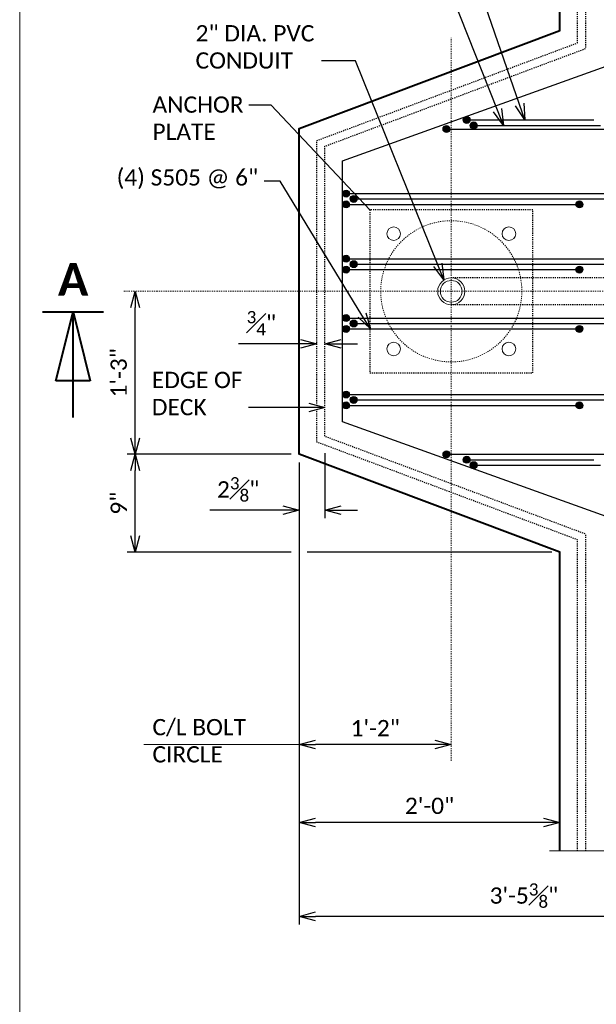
# Model space of a CAD drawing. Extents: x -1659 to 205, y -2368 to -1849.
# Tile 4 of 20: x -1415 to -1362, y -2252 to -2162. Entities that reach past the tile are written whole.
import ezdxf
from ezdxf import colors
from ezdxf.entities.mleader import LeaderData, LeaderLine
from ezdxf.enums import TextEntityAlignment as Align
from ezdxf.math import Vec2, Vec3

# ---------------------------------------------------------------- set-up
doc = ezdxf.new("R2010")
doc.units = 0
doc.header["$MEASUREMENT"] = 0
doc.linetypes.add('Wisdot2', pattern=[0.125, 0.0625, -0.0625])
doc.linetypes.add('Wisdot4', pattern=[0.28125, 0.125, -0.0625, 0.03125, -0.0625])
for name, color, linetype, lineweight in [('B_ANNO', 7, 'Continuous', 18), ('B_ANNO_BREAK', 7, 'Continuous', 18), ('B_ANNO_DIM', 7, 'Continuous', 18), ('B_ANNO_TEXT', 7, 'Continuous', 18), ('B_CNTR', 1, 'Wisdot4', 18), ('B_CONC_PPT', 12, 'Continuous', 40), ('B_DETAIL', 7, 'Continuous', 18), ('B_DETAIL_HIDDEN', 7, 'Wisdot2', 25), ('B_REBAR', 5, 'Continuous', 25), ('B_STEEL', 92, 'Continuous', 18)]:
    doc.layers.add(name, color=color, linetype=linetype, lineweight=lineweight)
doc.layers.add('B_ANNO_NOPLOT', color=47, linetype='Continuous', lineweight=18, plot=False)
doc.styles.add('Annotative', font='calibri.ttf', dxfattribs={"height": 0.0625})
doc.styles.get("Standard").update_dxf_attribs({"font": 'calibri.ttf'})
doc.styles.add('Title', font='calibrib.ttf', dxfattribs={"height": 0.125})
doc.dimstyles.new('Annotative', dxfattribs={"dimscale": 0, "dimtxt": 0.0625, "dimasz": 0.0625, "dimexe": 0.03125, "dimexo": 0.03125, "dimgap": 0.03125, "dimtad": 1, "dimdec": 3, "dimzin": 3, "dimdsep": 46, "dimlunit": 4, "dimtxsty": 'Standard', "dimblk": 'OPEN30', "dimcen": 0.03125, "dimaunit": 1, "dimadec": 0, "dimazin": 3, "dimtfac": 0.75, "dimtdec": 3, "dimtofl": 0, "dimtmove": 0, "dimatfit": 3, "dimldrblk": 'OPEN30', "dimfxl": 1, "dimtfill": 1, "dimfrac": 1, "dimtolj": 1, "dimtzin": 0, "dimarcsym": 0})

# ---------------------------------------------------------------- blocks, each defined once
blk = doc.blocks.new('INS_SS32ELEC_BASE')
at = {"layer": 'B_ANNO_NOPLOT', "flags": 128}
blk.add_lwpolyline([(0, 0), (0, 252), (323.9277, 252), (323.9277, 238.8552), (378, 238.8552), (378, 40.4996), (316.5708, 40.4996), (316.5708, 0)], close=True, dxfattribs=at)
at = {"layer": 'B_ANNO_DIM', "style": 'Annotative'}
for tag, p in [('BAR1', (199.7292, 233.4659)), ('BAR2', (201.4129, 169.8219)), ('BAR3', (224.5166, 169.873))]:
    blk.add_attdef(tag, p, '', height=1.5, dxfattribs=at)
blk = doc.blocks.new('*U32')
at = {"layer": 'B_ANNO', "lineweight": 40}
for p, q in [((-1.404, -1.5), (1.404, -1.5)), ((-0.79125, -4.665), (0, -1.5)), ((0, -6.353), (0, -1.5)), ((0, -1.5), (0.79125, -4.665)), ((0.79125, -4.665), (-0.79125, -4.665))]:
    blk.add_line(p, q, dxfattribs=at)
at = {"style": 'Title'}
blk.add_attdef('A', text='', height=1.5, dxfattribs=at).set_placement((0, 0), align=Align.MIDDLE_CENTER)
blk = doc.blocks.new('rebar - plan at light standard')
at = {"layer": 'B_REBAR'}
h = blk.add_hatch(color=256, dxfattribs=at)
edge = h.paths.add_edge_path()
edge.add_arc((1.424, 15.777), 0.318, 0, 360)
h = blk.add_hatch(color=256, dxfattribs=at)
edge = h.paths.add_edge_path()
edge.add_arc((2.059, 15.277), 0.318, 0, 360)
h = blk.add_hatch(color=256, dxfattribs=at)
edge = h.paths.add_edge_path()
edge.add_arc((-0.443, 14.933), 0.318, 0, 360)
h = blk.add_hatch(color=256, dxfattribs=at)
edge = h.paths.add_edge_path()
edge.add_arc((-9.682, 9), 0.318, 0, 360)
h = blk.add_hatch(color=256, dxfattribs=at)
edge = h.paths.add_edge_path()
edge.add_arc((-9.682, 8), 0.318, 0, 360)
h = blk.add_hatch(color=256, dxfattribs=at)
edge = h.paths.add_edge_path()
edge.add_arc((-8.984, 8.5), 0.318, 0, 360)
h = blk.add_hatch(color=256, dxfattribs=at)
edge = h.paths.add_edge_path()
edge.add_arc((11.798, 8), 0.318, 0, 360)
h = blk.add_hatch(color=256, dxfattribs=at)
edge = h.paths.add_edge_path()
edge.add_arc((-9.682, 3), 0.318, 0, 360)
h = blk.add_hatch(color=256, dxfattribs=at)
edge = h.paths.add_edge_path()
edge.add_arc((-8.984, 2.5), 0.318, 0, 360)
h = blk.add_hatch(color=256, dxfattribs=at)
edge = h.paths.add_edge_path()
edge.add_arc((-9.682, 2), 0.318, 0, 360)
h = blk.add_hatch(color=256, dxfattribs=at)
edge = h.paths.add_edge_path()
edge.add_arc((11.798, 2), 0.318, 0, 360)
h = blk.add_hatch(color=256, dxfattribs=at)
edge = h.paths.add_edge_path()
edge.add_arc((-9.682, -2.456), 0.318, 0, 360)
h = blk.add_hatch(color=256, dxfattribs=at)
edge = h.paths.add_edge_path()
edge.add_arc((-8.984, -2.962), 0.318, 0, 360)
h = blk.add_hatch(color=256, dxfattribs=at)
edge = h.paths.add_edge_path()
edge.add_arc((-9.682, -3.463), 0.318, 0, 360)
h = blk.add_hatch(color=256, dxfattribs=at)
edge = h.paths.add_edge_path()
edge.add_arc((11.798, -3.463), 0.318, 0, 360)
h = blk.add_hatch(color=256, dxfattribs=at)
edge = h.paths.add_edge_path()
edge.add_arc((-9.682, -9.5), 0.318, 0, 360)
h = blk.add_hatch(color=256, dxfattribs=at)
edge = h.paths.add_edge_path()
edge.add_arc((-8.984, -10), 0.318, 0, 360)
h = blk.add_hatch(color=256, dxfattribs=at)
edge = h.paths.add_edge_path()
edge.add_arc((-9.682, -10.501), 0.318, 0, 360)
h = blk.add_hatch(color=256, dxfattribs=at)
edge = h.paths.add_edge_path()
edge.add_arc((11.798, -10.501), 0.318, 0, 360)
h = blk.add_hatch(color=256, dxfattribs=at)
edge = h.paths.add_edge_path()
edge.add_arc((-0.443, -15), 0.318, 0, 360)
h = blk.add_hatch(color=256, dxfattribs=at)
edge = h.paths.add_edge_path()
edge.add_arc((1.424, -15.5), 0.318, 0, 360)
h = blk.add_hatch(color=256, dxfattribs=at)
edge = h.paths.add_edge_path()
edge.add_arc((2.059, -16), 0.318, 0, 360)
for p, q in [((1.107, 15.777), (13.107, 15.777)), ((-0.761, 14.933), (58.076, 14.933)), ((1.742, 15.277), (13.742, 15.277)), ((-10, 9), (58.076, 9)), ((-9.302, 8.5), (33.5, 8.5)), ((-10, 8), (12.115, 8)), ((-10, 3), (58.076, 3)), ((-10, 2), (12.115, 2)), ((-9.302, 2.5), (33.5, 2.5)), ((-10, -2.456), (58.076, -2.465)), ((-10, -3.463), (12.115, -3.463)), ((-9.302, -2.962), (33.5, -2.962)), ((-10, -9.5), (58.076, -9.5)), ((-10, -10.501), (12.115, -10.501)), ((-9.302, -10), (33.5, -10)), ((-0.761, -15), (58.076, -15)), ((1.107, -15.5), (13.107, -15.5)), ((1.742, -16), (13.742, -16))]:
    blk.add_line(p, q, dxfattribs=at)
at = {"layer": 'B_REBAR', "flags": 128}
blk.add_lwpolyline([(15.01, -45), (15.01, -21), (-10, -12), (-10, 12), (15.01, 21), (15.01, 45)], dxfattribs=at)
at = {"layer": 'B_REBAR'}
for centre in [(1.424, 15.777), (2.059, 15.277), (-0.443, 14.933), (-9.682, 9), (-9.682, 8), (-8.984, 8.5), (11.798, 8), (-9.682, 3), (-8.984, 2.5), (-9.682, 2), (11.798, 2), (-9.682, -2.456), (-8.984, -2.962), (-9.682, -3.463), (11.798, -3.463), (-9.682, -9.5), (-8.984, -10), (-9.682, -10.501), (11.798, -10.501), (-0.443, -15), (1.424, -15.5), (2.059, -16)]:
    blk.add_circle(centre, 0.318, dxfattribs=at)
blk = doc.blocks.new('_Open30')
at = {"color": 0, "linetype": 'ByBlock', "lineweight": -2}
for p, q in [((-1, 0.268), (0, 0)), ((0, 0), (-1, -0.268)), ((0, 0), (-1, 0))]:
    blk.add_line(p, q, dxfattribs=at)
blk = doc.blocks.new('*D537')
at = {"layer": 'B_ANNO_DIM', "color": 0, "lineweight": -2, "transparency": 16777216}
for p, q in [((10.637, 167.548), (10.637, 179.548)), ((24.975, 166.048), (9.887, 166.048))]:
    blk.add_line(p, q, dxfattribs=at)
at = {"layer": 'Defpoints', "color": 0, "transparency": 16777216}
for p in [(10.637, 181.048), (10.637, 181.048), (25.725, 166.048)]:
    blk.add_point(p, dxfattribs=at)
at = {"layer": 'B_ANNO_DIM', "color": 0, "lineweight": -2, "transparency": 16777216, "xscale": 1.5, "yscale": 1.5, "zscale": 1.5}
for p, rotation in [((10.637, 181.048), 90), ((10.637, 166.048), 270)]:
    blk.add_blockref('_Open30', p, dxfattribs=dict(at, rotation=rotation))
at = {"layer": 'B_ANNO_DIM', "color": 0, "transparency": 16777216, "insert": (9.118, 173.548), "char_height": 1.5, "attachment_point": 5, "rotation": 90, "bg_fill": 3, "box_fill_scale": 1.25, "bg_fill_color": 256, "bg_fill_true_color": 13158600, "bg_fill_transparency": 0}
blk.add_mtext('\\A1;1\'-3"', dxfattribs=at)
blk = doc.blocks.new('*D523')
at = {"layer": 'B_ANNO_DIM', "color": 0, "lineweight": -2, "transparency": 16777216}
for p, q in [((10.637, 158.548), (10.637, 164.548)), ((24.975, 157.048), (9.887, 157.048)), ((48.975, 157.048), (26.475, 157.048))]:
    blk.add_line(p, q, dxfattribs=at)
at = {"layer": 'Defpoints', "color": 0, "transparency": 16777216}
for p in [(10.637, 166.048), (10.637, 166.048), (49.725, 157.048)]:
    blk.add_point(p, dxfattribs=at)
at = {"layer": 'B_ANNO_DIM', "color": 0, "lineweight": -2, "transparency": 16777216, "xscale": 1.5, "yscale": 1.5, "zscale": 1.5}
for p, rotation in [((10.637, 166.048), 90), ((10.637, 157.048), 270)]:
    blk.add_blockref('_Open30', p, dxfattribs=dict(at, rotation=rotation))
at = {"layer": 'B_ANNO_DIM', "color": 0, "transparency": 16777216, "insert": (9.118, 161.548), "char_height": 1.5, "attachment_point": 5, "rotation": 90, "bg_fill": 3, "box_fill_scale": 1.25, "bg_fill_color": 256, "bg_fill_true_color": 13158600, "bg_fill_transparency": 0}
blk.add_mtext('\\A1;9"', dxfattribs=at)
blk = doc.blocks.new('*D551')
at = {"layer": 'B_ANNO_DIM', "color": 0, "lineweight": -2, "transparency": 16777216}
for p, q in [((25.85, 176.218), (20.137, 176.218)), ((29.6, 176.218), (31.1, 176.218))]:
    blk.add_line(p, q, dxfattribs=at)
at = {"layer": 'Defpoints', "color": 0, "transparency": 16777216}
for p in [(27.35, 176.218), (27.35, 176.218), (28.1, 176.218)]:
    blk.add_point(p, dxfattribs=at)
at = {"layer": 'B_ANNO_DIM', "color": 0, "lineweight": -2, "transparency": 16777216, "xscale": 1.5, "yscale": 1.5, "zscale": 1.5}
blk.add_blockref('_Open30', (27.35, 176.218), dxfattribs=at)
at = {"layer": 'B_ANNO_DIM', "color": 0, "lineweight": -2, "transparency": 16777216, "xscale": 1.5, "yscale": 1.5, "zscale": 1.5, "rotation": 180}
blk.add_blockref('_Open30', (28.1, 176.218), dxfattribs=at)
at = {"layer": 'B_ANNO_DIM', "color": 0, "transparency": 16777216, "insert": (22.244, 178.11), "char_height": 1.5, "attachment_point": 5, "bg_fill": 3, "box_fill_scale": 1.25, "bg_fill_color": 256, "bg_fill_true_color": 13158600, "bg_fill_transparency": 0}
blk.add_mtext('\\A1;{\\H0.75x;\\S3#4;}"', dxfattribs=at)
blk = doc.blocks.new('*D557')
at = {"layer": 'B_ANNO_DIM', "color": 0, "lineweight": -2, "transparency": 16777216}
for p, q in [((25.725, 165.298), (25.725, 122.771)), ((67.1, 128.798), (67.1, 122.771)), ((65.6, 123.521), (27.225, 123.521))]:
    blk.add_line(p, q, dxfattribs=at)
at = {"layer": 'Defpoints', "color": 0, "transparency": 16777216}
for p in [(25.725, 166.048), (67.1, 129.548), (25.725, 123.521)]:
    blk.add_point(p, dxfattribs=at)
at = {"layer": 'B_ANNO_DIM', "color": 0, "lineweight": -2, "transparency": 16777216, "xscale": 1.5, "yscale": 1.5, "zscale": 1.5, "rotation": 180}
blk.add_blockref('_Open30', (25.725, 123.521), dxfattribs=at)
at = {"layer": 'B_ANNO_DIM', "color": 0, "lineweight": -2, "transparency": 16777216, "xscale": 1.5, "yscale": 1.5, "zscale": 1.5}
blk.add_blockref('_Open30', (67.1, 123.521), dxfattribs=at)
at = {"layer": 'B_ANNO_DIM', "color": 0, "transparency": 16777216, "insert": (46.412, 125.434), "char_height": 1.5, "attachment_point": 5, "bg_fill": 3, "box_fill_scale": 1.25, "bg_fill_color": 256, "bg_fill_true_color": 13158600, "bg_fill_transparency": 0}
blk.add_mtext('\\A1;3\'-5{\\H0.75x;\\S3#8;}"', dxfattribs=at)
blk = doc.blocks.new('*D539')
at = {"layer": 'B_ANNO_DIM', "color": 0, "lineweight": -2, "transparency": 16777216}
blk.add_line((48.225, 132.166), (27.225, 132.166), dxfattribs=at)
at = {"layer": 'Defpoints', "color": 0, "transparency": 16777216}
for p in [(25.725, 132.166), (25.725, 132.166), (49.725, 132.166)]:
    blk.add_point(p, dxfattribs=at)
at = {"layer": 'B_ANNO_DIM', "color": 0, "lineweight": -2, "transparency": 16777216, "xscale": 1.5, "yscale": 1.5, "zscale": 1.5, "rotation": 180}
blk.add_blockref('_Open30', (25.725, 132.166), dxfattribs=at)
at = {"layer": 'B_ANNO_DIM', "color": 0, "lineweight": -2, "transparency": 16777216, "xscale": 1.5, "yscale": 1.5, "zscale": 1.5}
blk.add_blockref('_Open30', (49.725, 132.166), dxfattribs=at)
at = {"layer": 'B_ANNO_DIM', "color": 0, "transparency": 16777216, "insert": (37.725, 133.684), "char_height": 1.5, "attachment_point": 5, "bg_fill": 3, "box_fill_scale": 1.25, "bg_fill_color": 256, "bg_fill_true_color": 13158600, "bg_fill_transparency": 0}
blk.add_mtext('\\A1;2\'-0"', dxfattribs=at)
blk = doc.blocks.new('*D538')
at = {"layer": 'B_ANNO_DIM', "color": 0, "lineweight": -2, "transparency": 16777216}
blk.add_line((38.225, 139.338), (27.225, 139.338), dxfattribs=at)
at = {"layer": 'Defpoints', "color": 0, "transparency": 16777216}
for p in [(25.725, 139.338), (25.725, 139.338), (39.725, 139.338)]:
    blk.add_point(p, dxfattribs=at)
at = {"layer": 'B_ANNO_DIM', "color": 0, "lineweight": -2, "transparency": 16777216, "xscale": 1.5, "yscale": 1.5, "zscale": 1.5, "rotation": 180}
blk.add_blockref('_Open30', (25.725, 139.338), dxfattribs=at)
at = {"layer": 'B_ANNO_DIM', "color": 0, "lineweight": -2, "transparency": 16777216, "xscale": 1.5, "yscale": 1.5, "zscale": 1.5}
blk.add_blockref('_Open30', (39.725, 139.338), dxfattribs=at)
at = {"layer": 'B_ANNO_DIM', "color": 0, "transparency": 16777216, "insert": (32.725, 140.845), "char_height": 1.5, "attachment_point": 5, "bg_fill": 3, "box_fill_scale": 1.25, "bg_fill_color": 256, "bg_fill_true_color": 13158600, "bg_fill_transparency": 0}
blk.add_mtext('\\A1;1\'-2"', dxfattribs=at)
blk = doc.blocks.new('*D534')
at = {"layer": 'B_ANNO_DIM', "color": 0, "lineweight": -2, "transparency": 16777216}
for p, q in [((28.1, 166.143), (28.1, 160.165)), ((24.225, 160.915), (17.497, 160.915)), ((29.6, 160.915), (31.1, 160.915))]:
    blk.add_line(p, q, dxfattribs=at)
at = {"layer": 'Defpoints', "color": 0, "transparency": 16777216}
for p in [(28.1, 166.893), (25.725, 160.915), (25.725, 160.915)]:
    blk.add_point(p, dxfattribs=at)
at = {"layer": 'B_ANNO_DIM', "color": 0, "lineweight": -2, "transparency": 16777216, "xscale": 1.5, "yscale": 1.5, "zscale": 1.5}
blk.add_blockref('_Open30', (25.725, 160.915), dxfattribs=at)
at = {"layer": 'B_ANNO_DIM', "color": 0, "lineweight": -2, "transparency": 16777216, "xscale": 1.5, "yscale": 1.5, "zscale": 1.5, "rotation": 180}
blk.add_blockref('_Open30', (28.1, 160.915), dxfattribs=at)
at = {"layer": 'B_ANNO_DIM', "color": 0, "transparency": 16777216, "insert": (20.111, 162.818), "char_height": 1.5, "attachment_point": 5, "bg_fill": 3, "box_fill_scale": 1.25, "bg_fill_color": 256, "bg_fill_true_color": 13158600, "bg_fill_transparency": 0}
blk.add_mtext('\\A1;2{\\H0.75x;\\S3#8;}"', dxfattribs=at)
blk = doc.blocks.new('15 bolt dia. - plan')
at = {"layer": 'B_CNTR', "ltscale": 0.5}
blk.add_circle((0, 0), 6.5, dxfattribs=at)
at = {"layer": 'B_DETAIL_HIDDEN', "flags": 128}
blk.add_lwpolyline([(-7.5, -7.5), (7.5, -7.5), (7.5, 7.5), (-7.5, 7.5), (-7.5, -7.5)], dxfattribs=at)
at = {"layer": 'B_STEEL'}
for centre in [(-5.303, 5.303), (5.304, 5.303), (-5.303, -5.304), (5.304, -5.304)]:
    blk.add_circle(centre, 0.625, dxfattribs=at)
blk = doc.blocks.new('*U421')
at = {"layer": 'B_ANNO_NOPLOT', "flags": 128}
blk.add_lwpolyline([(0, 0), (0, 252), (323.9277, 252), (323.9277, 238.8552), (378, 238.8552), (378, 40.4996), (316.5708, 40.4996), (316.5708, 0)], close=True, dxfattribs=at)
at = {"layer": 'B_ANNO_DIM', "style": 'Annotative'}
blk.add_attdef('DIM2', text='', height=1.5, rotation=90, dxfattribs=at).set_placement((6.2062, 36.1551), align=Align.CENTER)
blk.add_attdef('BAR16', (65.8152, 19.5977), '', height=1.5, dxfattribs=at)
at = {"layer": 'B_ANNO_TEXT', "style": 'Annotative'}
blk.add_attdef('#BR8', text='', height=1.5, dxfattribs=at).set_placement((229.5935, 29.467), align=Align.CENTER)
blk = doc.blocks.new('*U519')
at = {"layer": 'B_ANNO_BREAK', "flags": 128}
blk.add_lwpolyline([(48.76924, 129.54848), (57.62843, 129.54848), (58.00366, 128.51753), (58.75413, 130.57942), (59.12936, 129.54848), (79.75001, 129.54848), (80.12524, 128.51753), (80.87571, 130.57942), (81.25095, 129.54848), (99.29241, 129.54848)], dxfattribs=at)
at = {"layer": 'B_ANNO_NOPLOT', "flags": 128}
blk.add_lwpolyline([(0, 0), (0, 252), (323.92766, 252), (323.92766, 238.85516), (378, 238.85516), (378, 40.49961), (316.57075, 40.49961), (316.57075, 0)], close=True, dxfattribs=at)
at = {"layer": 'B_CNTR'}
for p, q in [((39.72475, 137.8364), (39.72475, 204.37679)), ((9.60005, 181.04848), (74.66489, 181.04848))]:
    blk.add_line(p, q, dxfattribs=at)
at = {"layer": 'B_CONC_PPT', "lineweight": 40, "flags": 128}
blk.add_lwpolyline([(49.72475, 129.54848), (49.72475, 157.04848), (25.72475, 166.04848), (25.72475, 196.04848), (49.72475, 205.04848), (49.72475, 232.54848)], dxfattribs=at)
at = {"layer": 'B_DETAIL'}
for radius in [1.25, 1]:
    blk.add_circle((39.72475, 181.04848), radius, dxfattribs=at)
at = {"layer": 'B_DETAIL_HIDDEN'}
for p, q in [((56.16075, 182.29848), (39.72475, 182.29848)), ((56.16075, 179.79847), (39.72475, 179.79847))]:
    blk.add_line(p, q, dxfattribs=at)
blk.add_blockref('rebar - plan at light standard', (39.72475, 181.04848))
at = {"layer": 'B_ANNO', "xscale": 2, "yscale": 2, "zscale": 2}
blk.add_blockref('*U32', (4.91879, 182.14797), dxfattribs=at).add_auto_attribs({'A': 'A'})
at = {"layer": 'B_ANNO_DIM', "char_height": 1.5, "width": 38.4735905, "attachment_point": 1, "style": 'Annotative'}
for s, insert in [('ANCHOR\\PPLATE', (12.22366, 198.98705)), ('C/L BOLT\\PCIRCLE', (12.22366, 141.68476))]:
    blk.add_mtext(s, dxfattribs=dict(at, insert=insert))
at = {"layer": 'B_ANNO_DIM', "style": 'Annotative'}
for tag, p in [('BAR13', (350.74001, 224.49402)), ('BAR7', (76.98039, 199.62533)), ('BAR8', (76.9892, 193.66295)), ('BAR11', (77.00348, 166.67484)), ('BAR12', (76.97079, 162.02757)), ('BAR9', (77.07092, 141.25155)), ('BAR10', (77.03472, 137.23523)), ('BAR14', (71.2084, 82.41031))]:
    blk.add_attdef(tag, p, '', height=1.5, dxfattribs=at)
at = {"layer": 'B_ANNO_TEXT', "style": 'Annotative'}
for tag, p in [('#BR1', (229.62571, 26.61883)), ('#BR2', (229.62571, 23.77403)), ('#BR3', (229.62571, 20.92923)), ('#BR4', (229.62571, 15.23963)), ('#BR5', (229.62571, 12.39483))]:
    blk.add_attdef(tag, text='', height=1.5, dxfattribs=at).set_placement(p, align=Align.CENTER)
at = {"layer": 'B_ANNO_DIM'}
ml = blk.add_multileader_mtext('Standard', dxfattribs=at)
ml.set_content('S509', color=256)
ml.set_leader_properties()
ml.set_arrow_properties(name='OPEN30')
ml.build(insert=Vec2(0, 0))
ml.multileader.update_dxf_attribs({"text_right_attachment_type": 3, "dogleg_length": 0.0625, "arrow_head_size": 1.5, "scale": 24})
ctx = ml.context
ctx.base_point, ctx.scale, ctx.char_height, ctx.arrow_head_size, ctx.landing_gap_size, ctx.plane_origin = Vec3(32.32119, 211.56089), 24, 1.5, 1.5, 0.75, Vec3(49.55119, 191.38635)
ctx.right_attachment = 3
notes = []
notes.append((ctx, [(0, (1, 1, 0), (39.79812, 211.54589), (-1, 0), 1.5, [(0, [(46.50796, 196.82534), (41.417, 211.54589), (40.85476, 211.54589)], 0, [])])]))
ctx.mtext.insert, ctx.mtext.flow_direction = Vec3(33.07119, 212.32185), 5
ml = blk.add_multileader_mtext('Standard', dxfattribs=at)
ml.set_content('S510', color=256)
ml.set_leader_properties()
ml.set_arrow_properties(name='OPEN30')
ml.build(insert=Vec2(0, 0))
ml.multileader.update_dxf_attribs({"text_right_attachment_type": 3, "dogleg_length": 0.0625, "arrow_head_size": 1.5, "scale": 24})
ctx = ml.context
ctx.base_point, ctx.scale, ctx.char_height, ctx.arrow_head_size, ctx.landing_gap_size, ctx.plane_origin = Vec3(32.28312, 208.28552), 24, 1.5, 1.5, 0.75, Vec3(49.55119, 188.11098)
ctx.right_attachment = 3
notes.append((ctx, [(0, (1, 1, 0), (39.79812, 208.27052), (-1, 0), 1.5, [(0, [(44.53803, 196.32534), (39.79812, 208.27052), (39.79812, 208.27052)], 0, [])])]))
ctx.mtext.insert, ctx.mtext.flow_direction = Vec3(33.03312, 209.04648), 5
ml = blk.add_multileader_mtext('Standard', dxfattribs=at)
ml.set_content('2" DIA. PVC\\PCONDUIT', color=256)
ml.set_leader_properties()
ml.set_arrow_properties(name='OPEN30')
ml.build(insert=Vec2(0, 0))
ml.multileader.update_dxf_attribs({"text_right_attachment_type": 3, "dogleg_length": 0.0625, "arrow_head_size": 1.5, "scale": 24})
ctx = ml.context
ctx.base_point, ctx.scale, ctx.char_height, ctx.arrow_head_size, ctx.landing_gap_size, ctx.plane_origin = Vec3(15.43947, 204.78669), 24, 1.5, 1.5, 0.75, Vec3(39.04447, 182.09715)
ctx.right_attachment = 3
notes.append((ctx, [(0, (1, 1, 0), (29.2914, 202.25669), (-1, 0), 1.5, [(0, [(39.04447, 182.09715), (30.91028, 202.25669), (30.34804, 202.25669)], 0, [])])]))
ctx.mtext.insert, ctx.mtext.flow_direction = Vec3(16.18947, 205.54765), 5
ml = blk.add_multileader_mtext('Standard', dxfattribs=at)
ml.set_content('EDGE OF\\PDECK', color=256)
ml.set_leader_properties()
ml.set_arrow_properties(name='OPEN30')
ml.build(insert=Vec2(0, 0))
ml.multileader.update_dxf_attribs({"text_right_attachment_type": 3, "dogleg_length": 0.0625, "arrow_head_size": 1.5, "scale": 24})
ctx = ml.context
ctx.base_point, ctx.scale, ctx.char_height, ctx.arrow_head_size, ctx.landing_gap_size, ctx.plane_origin = Vec3(11.41198, 172.88067), 24, 1.5, 1.5, 0.75, Vec3(25.72475, 170.35413)
ctx.right_attachment = 3
notes.append((ctx, [(0, (1, 1, 0), (22.54775, 170.35413), (-1, 0), 1.5, [(0, [(28.09975, 170.35413), (22.71169, 170.35413), (22.63379, 170.35413)], 0, [])])]))
ctx.mtext.insert, ctx.mtext.flow_direction = Vec3(12.16198, 173.6399), 5
for ctx, leaders in notes:
    for number, flags, end, landing, length, lines in leaders:
        leader = LeaderData()
        leader.index, (leader.has_last_leader_line, leader.has_dogleg_vector, leader.attachment_direction) = number, flags
        leader.last_leader_point, leader.dogleg_vector, leader.dogleg_length = Vec3(end), Vec3(landing), length
        for number, points, colour, breaks in lines:
            line = LeaderLine()
            line.index, line.vertices, line.color, line.breaks = number, Vec3.list(points), colors.encode_raw_color(colour), breaks
            leader.lines.append(line)
        ctx.leaders.append(leader)
dim = blk.add_linear_dim(base=(10.63689, 181.04848), p1=(25.72475, 166.04848), p2=(10.63689, 181.04848), angle=90, dimstyle='Annotative', dxfattribs=at)
dim.commit()
dim.dimension.update_dxf_attribs({"geometry": '*D537', "text_midpoint": (9.11843, 173.54848)})
dim = blk.add_linear_dim(base=(27.34975, 176.21811), p1=(28.09975, 176.21811), p2=(27.34975, 176.21811), dimstyle='Annotative', dxfattribs=at)
dim.commit()
dim.dimension.update_dxf_attribs({"geometry": '*D551', "text_midpoint": (22.24355, 178.10955)})
dim = blk.add_linear_dim(base=(10.63689, 166.04848), p1=(49.72475, 157.04848), p2=(10.63689, 166.04848), angle=90, dimstyle='Annotative', dxfattribs=at)
dim.commit()
dim.dimension.update_dxf_attribs({"geometry": '*D523', "text_midpoint": (9.11843, 161.54848)})
dim = blk.add_linear_dim(base=(25.72475, 123.52081), p1=(67.09975, 129.54848), p2=(25.72475, 166.04848), dimstyle='Annotative', dxfattribs=at)
dim.commit()
dim.dimension.update_dxf_attribs({"geometry": '*D557', "text_midpoint": (46.41225, 125.43447)})
ml = blk.add_multileader_mtext('Standard', dxfattribs=at)
ml.set_content('(4) S505 @ 6"', color=256)
ml.set_leader_properties()
ml.set_arrow_properties(name='OPEN30')
ml.build(insert=Vec2(0, 0))
ml.multileader.update_dxf_attribs({"text_right_attachment_type": 3, "dogleg_length": 0.0625, "arrow_head_size": 1.5, "scale": 24})
ctx = ml.context
ctx.base_point, ctx.scale, ctx.char_height, ctx.arrow_head_size, ctx.landing_gap_size, ctx.plane_origin = Vec3(8.17159, 191.33313), 24, 1.5, 1.5, 0.75, Vec3(30.16822, 171.03629)
ctx.right_attachment = 3
notes = []
notes.append((ctx, [(0, (1, 1, 0), (23.96009, 191.19582), (-1, 0), 1.45081, [(0, [(32.28387, 177.58585), (23.96009, 191.19582), (23.96009, 191.19582)], 0, [])])]))
ctx.mtext.insert, ctx.mtext.flow_direction = Vec3(8.92159, 192.28217), 5
for ctx, leaders in notes:
    for number, flags, end, landing, length, lines in leaders:
        leader = LeaderData()
        leader.index, (leader.has_last_leader_line, leader.has_dogleg_vector, leader.attachment_direction) = number, flags
        leader.last_leader_point, leader.dogleg_vector, leader.dogleg_length = Vec3(end), Vec3(landing), length
        for number, points, colour, breaks in lines:
            line = LeaderLine()
            line.index, line.vertices, line.color, line.breaks = number, Vec3.list(points), colors.encode_raw_color(colour), breaks
            leader.lines.append(line)
        ctx.leaders.append(leader)
for base, p1, p2, picture, middle in [((25.72475, 139.33766), (39.72475, 139.33766), (25.72475, 139.33766), '*D538', (32.72475, 140.84516)), ((25.72475, 132.16577), (49.72475, 132.16577), (25.72475, 132.16577), '*D539', (37.72475, 133.68423))]:
    dim = blk.add_linear_dim(base=base, p1=p1, p2=p2, dimstyle='Annotative', dxfattribs=at)
    dim.commit()
    dim.dimension.update_dxf_attribs({"geometry": picture, "text_midpoint": middle})
blk.add_line((25.72475, 139.33766), (11.43132, 139.33766), dxfattribs=at)
at = {"layer": 'B_DETAIL_HIDDEN', "flags": 128}
for points in [[(51.34975, 129.54848), (51.34975, 158.1746), (27.34975, 167.1746), (27.34975, 194.92235), (51.34975, 203.92235), (51.34975, 232.54848)], [(52.09975, 129.54848), (52.09975, 158.69435), (28.09975, 167.69435), (28.09975, 194.4026), (52.09975, 203.4026), (52.09975, 232.54848)]]:
    blk.add_lwpolyline(points, dxfattribs=at)
at = {"layer": 'B_ANNO_DIM'}
dim = blk.add_linear_dim(base=(25.72475, 160.91522), p1=(28.09975, 166.89335), p2=(25.72475, 160.91522), dimstyle='Annotative', dxfattribs=at)
dim.commit()
dim.dimension.update_dxf_attribs({"geometry": '*D534', "text_midpoint": (20.111, 160.91522), "dimtype": 160})
blk = doc.blocks.new('*U185')
at = {"layer": 'B_ANNO_NOPLOT', "flags": 128}
blk.add_lwpolyline([(0, 0), (0, 252), (323.92766, 252), (323.92766, 238.85516), (378, 238.85516), (378, 40.49961), (316.57075, 40.49961), (316.57075, 0)], close=True, dxfattribs=at)
at = {"color": 7, "linetype": 'Continuous', "lineweight": 18}
blk.add_blockref('15 bolt dia. - plan', (39.72475, 181.04848), dxfattribs=at)
at = {"layer": 'B_ANNO_TEXT', "style": 'Annotative'}
blk.add_attdef('AR1', (332.52293, 49.72689), '', height=1.5, dxfattribs=at)
at = {"layer": 'B_ANNO_DIM'}
blk.add_leader([(32.22523, 188.54811), (23.14601, 198.18319), (21.09244, 198.18319)], dimstyle='Annotative', override={"dimscale": 0, "dimgap": 0.03125, "dimtad": 0}, dxfattribs=at)

msp = doc.modelspace()

# ---------------------------------------------------------------- block references
msp.add_blockref('INS_SS32ELEC_BASE', (-1414.998, -2367.75))

# ---------------------------------------------------------------- next in the draw order: block references
msp.add_blockref('*U519', (-1414.998, -2367.75))

# ---------------------------------------------------------------- next in the draw order: block references
msp.add_blockref('*U185', (-1414.998, -2367.75))

# ---------------------------------------------------------------- next in the draw order: block references
msp.add_blockref('*U421', (-1414.998, -2367.75))

doc.saveas('drawing.dxf')
